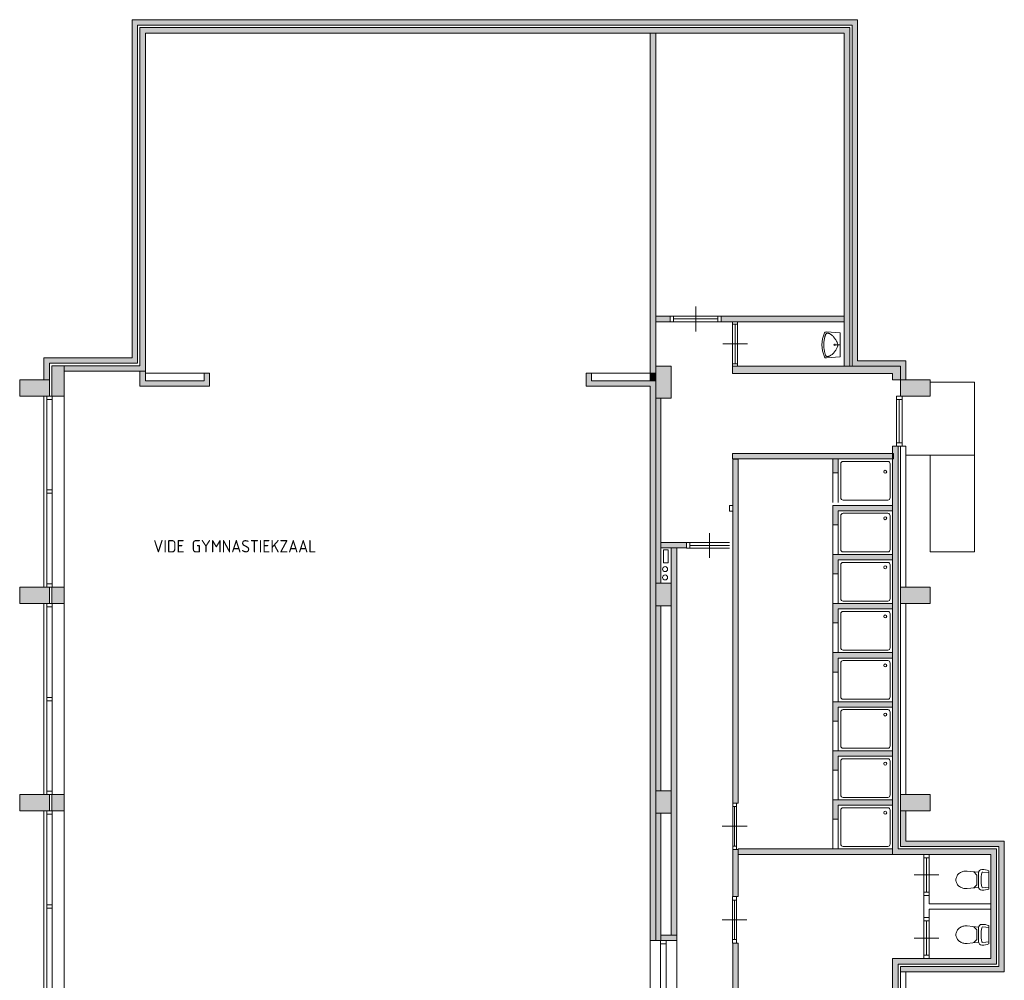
# Model space of a CAD drawing. Header units: millimetres. Extents: x 755778 to 1537169, y 90093 to 392038.
# Tile 16 of 134: x 894291 to 914221, y 191601 to 211051. Entities that reach past the tile are written whole.
import ezdxf

# ---------------------------------------------------------------- set-up
doc = ezdxf.new("R2010")
doc.units = ezdxf.units.MM
doc.layers.add('NIV 1OS', color=7, linetype='Continuous')
doc.styles.add('2', font='iso', dxfattribs={"height": 250})

msp = doc.modelspace()

# ---------------------------------------------------------------- hatches: boundary and pattern name
at = {"layer": 'NIV 1OS', "lineweight": 5, "true_color": 0x9ea0a1}
h = msp.add_hatch(color=253, dxfattribs=at)
h.dxf.hatch_style = 1
h.paths.add_polyline_path([(911250.7, 211050.7), (896565.7, 211050.7), (896565.7, 204205.7), (894780.7, 204205.7), (894780.7, 203760.7), (894890.7, 203760.7), (894890.7, 204095.7), (896675.7, 204095.7), (896675.7, 210940.7), (911140.7, 210940.7), (911140.7, 204035.7), (912120.7, 204035.7), (912120.7, 203760.7), (912230.7, 203760.7), (912230.7, 204145.7), (911250.7, 204145.7)])
h = msp.add_hatch(color=253, dxfattribs=at)
h.dxf.hatch_style = 1
h.paths.add_polyline_path([(911090.7, 210890.7), (896725.7, 210890.7), (896725.7, 204045.7), (895190.7, 204045.7), (895190.7, 203935.7), (896835.7, 203935.7), (896835.7, 210780.7), (910980.7, 210780.7), (910980.7, 204035.7), (911090.7, 204035.7)])
h = msp.add_hatch(color=253, dxfattribs=at)
h.dxf.hatch_style = 1
h.paths.add_polyline_path([(907165.7, 210780.7), (907055.7, 210780.7), (907055.7, 203890.7), (907165.7, 203890.7)])
h = msp.add_hatch(color=253, dxfattribs=at)
h.dxf.hatch_style = 1
h.paths.add_polyline_path([(907457.7, 205045.7), (907165.7, 205045.7), (907165.7, 204935.7), (907457.7, 204935.7)])
h = msp.add_hatch(color=253, dxfattribs=at)
h.dxf.hatch_style = 1
h.paths.add_polyline_path([(910980.7, 205045.7), (908491.7, 205045.7), (908491.7, 204935.7), (910980.7, 204935.7)])
h = msp.add_hatch(color=253, dxfattribs=at)
h.paths.add_polyline_path([(894290.7, 203430.7), (894290.7, 203760.7), (894890.7, 203760.7), (894890.7, 203430.7)])
h.paths.add_polyline_path([(912720.7, 203430.7), (912720.7, 203760.7), (912120.7, 203760.7), (912120.7, 203430.7)])
h.paths.add_polyline_path([(912720.7, 190830.7), (912720.7, 191160.7), (912120.7, 191160.7), (912120.7, 190830.7)])
h.paths.add_polyline_path([(912720.7, 182430.7), (912720.7, 182760.7), (912120.7, 182760.7), (912120.7, 182430.7)])
h.paths.add_polyline_path([(912720.7, 186630.7), (912720.7, 186960.7), (912120.7, 186960.7), (912120.7, 186630.7)])
h.paths.add_polyline_path([(912720.7, 195030.7), (912720.7, 195360.7), (912120.7, 195360.7), (912120.7, 195030.7)])
h.paths.add_polyline_path([(912720.7, 199230.7), (912720.7, 199560.7), (912120.7, 199560.7), (912120.7, 199230.7)])
h.paths.add_polyline_path([(894290.7, 190830.7), (894290.7, 191160.7), (894890.7, 191160.7), (894890.7, 190830.7)])
h.paths.add_polyline_path([(894290.7, 182430.7), (894290.7, 182760.7), (894890.7, 182760.7), (894890.7, 182430.7)])
h.paths.add_polyline_path([(894290.7, 186630.7), (894290.7, 186960.7), (894890.7, 186960.7), (894890.7, 186630.7)])
h.paths.add_polyline_path([(894290.7, 195030.7), (894290.7, 195360.7), (894890.7, 195360.7), (894890.7, 195030.7)])
h.paths.add_polyline_path([(894290.7, 199230.7), (894290.7, 199560.7), (894890.7, 199560.7), (894890.7, 199230.7)])
h.paths.add_polyline_path([(907020.7, 182410.7), (907755.7, 182410.7), (907755.7, 182010.7), (907020.7, 182010.7)])
h.paths.add_polyline_path([(908955.7, 182410.7), (913325.7, 182410.7), (913325.7, 182010.7), (908955.7, 182010.7)])
h.paths.add_polyline_path([(907165.7, 194985.7), (907165.7, 195440.7), (907480.7, 195440.7), (907480.7, 194985.7)])
h.paths.add_polyline_path([(907165.7, 182410.7), (907165.7, 182815.7), (907480.7, 182815.7), (907480.7, 182410.7)])
h.paths.add_polyline_path([(907165.7, 190795.7), (907165.7, 191195.7), (907480.7, 191195.7), (907480.7, 190795.7)])
h.paths.add_polyline_path([(907165.7, 186595.7), (907165.7, 186995.7), (907480.7, 186995.7), (907480.7, 186595.7)])
h.paths.add_polyline_path([(907165.7, 199185.7), (907165.7, 199640.7), (907480.7, 199640.7), (907480.7, 199185.7)])
h.paths.add_polyline_path([(907165.7, 203385.7), (907165.7, 204035.7), (907480.7, 204035.7), (907480.7, 203385.7)])
h.paths.add_polyline_path([(907214.3, 185466.7), (907214.3, 185866.7), (907480.7, 185866.7), (907480.7, 185466.7)])
h.paths.add_polyline_path([(896685.7, 182410.7), (896685.7, 182010.7), (896955.7, 182010.7), (896955.7, 182410.7)])
h = msp.add_hatch(color=253, dxfattribs=at)
h.paths.add_polyline_path([(894940.7, 199560.7), (894940.7, 199230.7), (895190.7, 199230.7), (895190.7, 199560.7)])
h.paths.add_polyline_path([(894940.7, 195360.7), (894940.7, 195030.7), (895190.7, 195030.7), (895190.7, 195360.7)])
h.paths.add_polyline_path([(894940.7, 191160.7), (894940.7, 190830.7), (895190.7, 190830.7), (895190.7, 191160.7)])
h.paths.add_polyline_path([(894940.7, 204045.7), (895190.7, 204045.7), (895190.7, 203430.7), (894940.7, 203430.7)])
h.paths.add_polyline_path([(894940.7, 186960.7), (894940.7, 186630.7), (895190.7, 186630.7), (895190.7, 186960.7)])
h.paths.add_polyline_path([(895190.7, 182265.7), (894940.7, 182265.7), (894940.7, 182760.7), (895190.7, 182760.7)])
h = msp.add_hatch(color=253, dxfattribs=at)
h.dxf.hatch_style = 1
h.paths.add_polyline_path([(898135.7, 203890.7), (898025.7, 203890.7), (898025.7, 203740.7), (896835.7, 203740.7), (896835.7, 203935.7), (896725.7, 203935.7), (896725.7, 203630.7), (898135.7, 203630.7)])
h = msp.add_hatch(color=253, dxfattribs=at)
h.dxf.hatch_style = 1
h.paths.add_polyline_path([(907165.7, 203740.7), (905865.7, 203740.7), (905865.7, 203890.7), (905755.7, 203890.7), (905755.7, 203630.7), (907055.7, 203630.7), (907055.7, 192405.7), (907165.7, 192405.7)])
h = msp.add_hatch(color=253, dxfattribs=at)
h.dxf.hatch_style = 1
h.paths.add_polyline_path([(907165.7, 203890.7), (907055.7, 203890.7), (907055.7, 203740.7), (907165.7, 203740.7)])
h = msp.add_hatch(color=253, dxfattribs=at)
h.dxf.hatch_style = 1
h.paths.add_polyline_path([(912120.7, 204035.7), (908720.7, 204035.7), (908720.7, 203885.7), (911960.7, 203885.7), (911960.7, 203760.7), (912120.7, 203760.7)])
h = msp.add_hatch(color=253, dxfattribs=at)
h.dxf.hatch_style = 1
h.paths.add_polyline_path([(907270.7, 203385.7), (907165.7, 203385.7), (907165.7, 199640.7), (907270.7, 199640.7)])
h = msp.add_hatch(color=253, dxfattribs=at)
h.dxf.hatch_style = 1
h.paths.add_polyline_path([(914060.7, 194260.7), (912070.7, 194260.7), (912070.7, 202413.7), (911960.7, 202413.7), (911960.7, 194150.7), (913950.7, 194150.7), (913950.7, 192040.7), (911960.7, 192040.7), (911960.7, 182410.7), (912070.7, 182410.7), (912070.7, 191930.7), (914060.7, 191930.7)])
h = msp.add_hatch(color=253, dxfattribs=at)
h.dxf.hatch_style = 1
h.paths.add_polyline_path([(911960.7, 202267), (908720.7, 202267), (908720.7, 202157), (911960.7, 202157)])
h = msp.add_hatch(color=253, dxfattribs=at)
h.dxf.hatch_style = 1
h.paths.add_polyline_path([(908832.6, 202155), (908722.6, 202155), (908722.6, 195189.9), (908832.6, 195189.9)])
h = msp.add_hatch(color=253, dxfattribs=at)
h.dxf.hatch_style = 1
h.paths.add_polyline_path([(910860.7, 202157), (910750.7, 202157), (910750.7, 201873.2), (910860.7, 201873.2)])
h = msp.add_hatch(color=253, dxfattribs=at)
h.dxf.hatch_style = 1
h.paths.add_polyline_path([(911960.7, 201217), (910750.7, 201217), (910750.7, 200823.2), (910860.7, 200823.2), (910860.7, 201107), (911960.7, 201107)])
h = msp.add_hatch(color=253, dxfattribs=at)
h.dxf.hatch_style = 1
h.paths.add_polyline_path([(907788.1, 200465.7), (907270.7, 200465.7), (907270.7, 200355.7), (907788.1, 200355.7)])
h = msp.add_hatch(color=253, dxfattribs=at)
h.dxf.hatch_style = 1
h.paths.add_polyline_path([(907590.7, 200355.7), (907480.7, 200355.7), (907480.7, 192515.7), (907590.7, 192515.7)])
h = msp.add_hatch(color=253, dxfattribs=at)
h.dxf.hatch_style = 1
h.paths.add_polyline_path([(911960.7, 200223.2), (910750.7, 200223.2), (910750.7, 199829.5), (910860.7, 199829.5), (910860.7, 200113.2), (911960.7, 200113.2)])
h = msp.add_hatch(color=253, dxfattribs=at)
h.dxf.hatch_style = 1
h.paths.add_polyline_path([(907270.7, 199185.7), (907165.7, 199185.7), (907165.7, 195440.7), (907270.7, 195440.7)])
h = msp.add_hatch(color=253, dxfattribs=at)
h.dxf.hatch_style = 1
h.paths.add_polyline_path([(911960.7, 199229.5), (910750.7, 199229.5), (910750.7, 198835.7), (910860.7, 198835.7), (910860.7, 199119.5), (911960.7, 199119.5)])
h = msp.add_hatch(color=253, dxfattribs=at)
h.dxf.hatch_style = 1
h.paths.add_polyline_path([(911960.7, 198235.7), (910750.7, 198235.7), (910750.7, 197842), (910860.7, 197842), (910860.7, 198125.7), (911960.7, 198125.7)])
h = msp.add_hatch(color=253, dxfattribs=at)
h.dxf.hatch_style = 1
h.paths.add_polyline_path([(911960.7, 197242), (910750.7, 197242), (910750.7, 196848.2), (910860.7, 196848.2), (910860.7, 197132), (911960.7, 197132)])
h = msp.add_hatch(color=253, dxfattribs=at)
h.dxf.hatch_style = 1
h.paths.add_polyline_path([(911960.7, 196248.2), (910750.7, 196248.2), (910750.7, 195854.5), (910860.7, 195854.5), (910860.7, 196138.2), (911960.7, 196138.2)])
h = msp.add_hatch(color=253, dxfattribs=at)
h.dxf.hatch_style = 1
h.paths.add_polyline_path([(911960.7, 195254.5), (910750.7, 195254.5), (910750.7, 194860.7), (910860.7, 194860.7), (910860.7, 195144.5), (911960.7, 195144.5)])
h = msp.add_hatch(color=253, dxfattribs=at)
h.dxf.hatch_style = 1
h.paths.add_polyline_path([(907270.7, 194985.7), (907165.7, 194985.7), (907165.7, 192405.7), (907270.7, 192405.7)])
h = msp.add_hatch(color=253, dxfattribs=at)
h.dxf.hatch_style = 1
h.paths.add_polyline_path([(914220.7, 194420.7), (912230.7, 194420.7), (912230.7, 195030.7), (912120.7, 195030.7), (912120.7, 194310.7), (914110.7, 194310.7), (914110.7, 191880.7), (912120.7, 191880.7), (912120.7, 191770.7), (914220.7, 191770.7)])
h = msp.add_hatch(color=253, dxfattribs=at)
h.dxf.hatch_style = 1
h.paths.add_polyline_path([(908832.6, 194249.9), (908722.6, 194249.9), (908722.6, 193295.5), (908800.7, 193295.5), (908832.6, 193295.3)])
h = msp.add_hatch(color=253, dxfattribs=at)
h.dxf.hatch_style = 1
h.paths.add_polyline_path([(911960.7, 194260.7), (908832.6, 194260.7), (908832.6, 194150.7), (911960.7, 194150.7)])
at = {"layer": 'NIV 1OS', "lineweight": 5}
msp.add_hatch(color=253, dxfattribs=at).paths.add_polyline_path([(907589.1, 192515.7), (907270.7, 192515.7), (907270.7, 192405.7), (907377.7, 192405.7), (907589.1, 192405.7)])
at = {"layer": 'NIV 1OS', "lineweight": 5, "true_color": 0x9ea0a1}
h = msp.add_hatch(color=253, dxfattribs=at)
h.dxf.hatch_style = 1
h.paths.add_polyline_path([(908832.6, 192355.5), (908722.6, 192355.5), (908722.6, 190774.4), (908832.6, 190774.4)])

# ---------------------------------------------------------------- linework, layer by layer
at = {"layer": 'NIV 1OS', "color": 253, "lineweight": 5, "true_color": 0x9ea0a1}
for p, q in [((911250.7, 211050.7), (896565.7, 211050.7)), ((896565.7, 211050.7), (896565.7, 204205.7)), ((896675.7, 204095.7), (896675.7, 210940.7)), ((896675.7, 210940.7), (911140.7, 210940.7)), ((896725.7, 204045.7), (896725.7, 210890.7)), ((896725.7, 210890.7), (911090.7, 210890.7)), ((911090.7, 210890.7), (911090.7, 204035.7)), ((911140.7, 210940.7), (911140.7, 204035.7)), ((911250.7, 204145.7), (911250.7, 211050.7)), ((910980.7, 210780.7), (896835.7, 210780.7)), ((896835.7, 210780.7), (896835.7, 203935.7)), ((907165.7, 210780.7), (907055.7, 210780.7)), ((907055.7, 210780.7), (907055.7, 203890.7)), ((907165.7, 203890.7), (907165.7, 210780.7)), ((910980.7, 204035.7), (910980.7, 210780.7)), ((907974.7, 204740.7), (907974.7, 205240.7)), ((907457.7, 205045.7), (907165.7, 205045.7)), ((907165.7, 205045.7), (907165.7, 204935.7)), ((907165.7, 204935.7), (907457.7, 204935.7)), ((907524.7, 205047.7), (907457.7, 205047.7)), ((907457.7, 205047.7), (907457.7, 204933.7)), ((907457.7, 204935.7), (907457.7, 205045.7)), ((907457.7, 204933.7), (907524.7, 204933.7)), ((907524.7, 205047.7), (907524.7, 204933.7)), ((907524.7, 205047.7), (908424.7, 205047.7)), ((907524.7, 204990.7), (908424.7, 204990.7)), ((907524.7, 204933.7), (908424.7, 204933.7)), ((908491.7, 205047.7), (908424.7, 205047.7)), ((908424.7, 205047.7), (908424.7, 204933.7)), ((908424.7, 204933.7), (908491.7, 204933.7)), ((908491.7, 205047.7), (908491.7, 204933.7)), ((910980.7, 205045.7), (908491.7, 205045.7)), ((908491.7, 205045.7), (908491.7, 204935.7)), ((908491.7, 204935.7), (910980.7, 204935.7)), ((908720.7, 204935.7), (908720.7, 204885.7)), ((908820.7, 204935.7), (908720.7, 204935.7)), ((908720.7, 204885.7), (908820.7, 204885.7)), ((908720.7, 204885.7), (908720.7, 204085.7)), ((908770.7, 204885.7), (908770.7, 204085.7)), ((908820.7, 204885.7), (908820.7, 204935.7)), ((908820.7, 204885.7), (908820.7, 204085.7)), ((910980.7, 204935.7), (910980.7, 205045.7)), ((910603.1, 204674.9), (910606.9, 204682)), ((910606.9, 204682), (910610.7, 204688)), ((910610.7, 204688), (910614.6, 204693)), ((910614.6, 204693), (910618.8, 204697.1)), ((910618.8, 204697.1), (910623.1, 204700.2)), ((910901, 204709.7), (910621.2, 204731.9)), ((910623.1, 204700.2), (910627.8, 204702.5)), ((910627.8, 204702.5), (910633, 204703.9)), ((910633, 204703.9), (910638.7, 204704.5)), ((910638.7, 204704.5), (910645.1, 204704.1)), ((910645.1, 204704.1), (910652.3, 204702.9)), ((910652.3, 204702.9), (910660.4, 204700.9)), ((910660.4, 204700.9), (910669.4, 204698)), ((910669.4, 204698), (910679.3, 204694.2)), ((910679.3, 204694.2), (910689.8, 204689.5)), ((910689.8, 204689.5), (910700.8, 204683.7)), ((910700.8, 204683.7), (910712.2, 204676.9)), ((910901, 204709.7), (910901, 204223.4)), ((908520.7, 204485.7), (909020.7, 204485.7)), ((910567, 204466.5), (910567.4, 204487.8)), ((910567.4, 204487.8), (910568.6, 204509)), ((910568.6, 204509), (910570.4, 204529.7)), ((910570.4, 204529.7), (910572.7, 204549.7)), ((910572.7, 204549.7), (910575.5, 204569)), ((910575.5, 204569), (910578.7, 204587.2)), ((910578.7, 204587.2), (910582, 204604.2)), ((910582, 204604.2), (910585.4, 204619.8)), ((910585.4, 204619.8), (910588.9, 204633.7)), ((910588.9, 204633.7), (910592.4, 204646.1)), ((910592.4, 204646.1), (910595.9, 204657)), ((910595.9, 204657), (910599.5, 204666.6)), ((910599.5, 204666.6), (910603.1, 204674.9)), ((910712.2, 204676.9), (910723.8, 204668.9)), ((910723.8, 204668.9), (910735.5, 204659.8)), ((910735.5, 204659.8), (910747.1, 204649.4)), ((910747.1, 204649.4), (910758.4, 204637.8)), ((910758.4, 204637.8), (910769.3, 204625.2)), ((910769.3, 204625.2), (910779.9, 204611.8)), ((910779.9, 204611.8), (910789.9, 204598.1)), ((910788.8, 204486.3), (910788.8, 204446.8)), ((910789.9, 204598.1), (910799.4, 204584.1)), ((910799.4, 204584.1), (910808.2, 204570.3)), ((910808.2, 204570.3), (910816.2, 204556.8)), ((910816.2, 204556.8), (910823.5, 204544.1)), ((910823.5, 204544.1), (910829.8, 204532.3)), ((910829.8, 204532.3), (910835.3, 204521.3)), ((910835.3, 204521.3), (910839.9, 204511)), ((910839.9, 204511), (910843.7, 204501.4)), ((910843.7, 204501.4), (910846.6, 204492.3)), ((910846.6, 204492.3), (910848.7, 204483.5)), ((910848.7, 204483.5), (910849.9, 204474.9)), ((910567.4, 204445.2), (910567, 204466.5)), ((910568.6, 204424.1), (910567.4, 204445.2)), ((910570.4, 204403.4), (910568.6, 204424.1)), ((910572.7, 204383.3), (910570.4, 204403.4)), ((910575.5, 204364), (910572.7, 204383.3)), ((910578.7, 204345.8), (910575.5, 204364)), ((910582, 204328.8), (910578.7, 204345.8)), ((910585.4, 204313.3), (910582, 204328.8)), ((910588.9, 204299.3), (910585.4, 204313.3)), ((910592.4, 204286.9), (910588.9, 204299.3)), ((910595.9, 204276), (910592.4, 204286.9)), ((910747.1, 204283.6), (910735.5, 204273.2)), ((910758.4, 204295.2), (910747.1, 204283.6)), ((910769.3, 204307.8), (910758.4, 204295.2)), ((910901, 204466.5), (910765.7, 204466.5)), ((910779.9, 204321.2), (910769.3, 204307.8)), ((910789.9, 204335), (910779.9, 204321.2)), ((910799.4, 204348.9), (910789.9, 204335)), ((910808.2, 204362.8), (910799.4, 204348.9)), ((910816.2, 204376.2), (910808.2, 204362.8)), ((910823.5, 204388.9), (910816.2, 204376.2)), ((910829.8, 204400.8), (910823.5, 204388.9)), ((910835.3, 204411.8), (910829.8, 204400.8)), ((910839.9, 204422), (910835.3, 204411.8)), ((910843.7, 204431.6), (910839.9, 204422)), ((910846.6, 204440.8), (910843.7, 204431.6)), ((910848.7, 204449.6), (910846.6, 204440.8)), ((910849.9, 204458.1), (910848.7, 204449.6)), ((910849.9, 204474.9), (910850.3, 204466.5)), ((910850.3, 204466.5), (910849.9, 204458.1)), ((896565.7, 204205.7), (894780.7, 204205.7)), ((894780.7, 204205.7), (894780.7, 203760.7)), ((894890.7, 204095.7), (896675.7, 204095.7)), ((894890.7, 203760.7), (894890.7, 204095.7)), ((908720.7, 204085.7), (908720.7, 204035.7)), ((908820.7, 204085.7), (908720.7, 204085.7)), ((908820.7, 204035.7), (908820.7, 204085.7)), ((910599.5, 204266.4), (910595.9, 204276)), ((910603.1, 204258.2), (910599.5, 204266.4)), ((910606.9, 204251.1), (910603.1, 204258.2)), ((910610.7, 204245.1), (910606.9, 204251.1)), ((910614.6, 204240.1), (910610.7, 204245.1)), ((910618.8, 204236), (910614.6, 204240.1)), ((910623.1, 204232.8), (910618.8, 204236)), ((910901, 204223.4), (910621.2, 204201.2)), ((910627.8, 204230.5), (910623.1, 204232.8)), ((910633, 204229.1), (910627.8, 204230.5)), ((910638.7, 204228.6), (910633, 204229.1)), ((910645.1, 204228.9), (910638.7, 204228.6)), ((910652.3, 204230.1), (910645.1, 204228.9)), ((910660.4, 204232.2), (910652.3, 204230.1)), ((910669.4, 204235.1), (910660.4, 204232.2)), ((910679.3, 204238.8), (910669.4, 204235.1)), ((910689.8, 204243.6), (910679.3, 204238.8)), ((910700.8, 204249.3), (910689.8, 204243.6)), ((910712.2, 204256.2), (910700.8, 204249.3)), ((910723.8, 204264.1), (910712.2, 204256.2)), ((910735.5, 204273.2), (910723.8, 204264.1)), ((912230.7, 204145.7), (911250.7, 204145.7)), ((912230.7, 203760.7), (912230.7, 204145.7)), ((894940.7, 204045.7), (895190.7, 204045.7)), ((894940.7, 203430.7), (894940.7, 204045.7)), ((895190.7, 204045.7), (895190.7, 203430.7)), ((895190.7, 203935.7), (895190.7, 204045.7)), ((895190.7, 204045.7), (896725.7, 204045.7)), ((896835.7, 203935.7), (895190.7, 203935.7)), ((896725.7, 203630.7), (896725.7, 203935.7)), ((896725.7, 203935.7), (896835.7, 203935.7)), ((896835.7, 203935.7), (896835.7, 203740.7)), ((896835.7, 203740.7), (896835.7, 203890.7)), ((896835.7, 203890.7), (898025.7, 203890.7)), ((898025.7, 203740.7), (898025.7, 203890.7)), ((898025.7, 203890.7), (898135.7, 203890.7)), ((898025.7, 203890.7), (898025.7, 203740.7)), ((898135.7, 203890.7), (898135.7, 203630.7)), ((905865.7, 203890.7), (905755.7, 203890.7)), ((905755.7, 203890.7), (905755.7, 203630.7)), ((905865.7, 203740.7), (905865.7, 203890.7)), ((905865.7, 203890.7), (907055.7, 203890.7)), ((905865.7, 203740.7), (905865.7, 203890.7)), ((907055.7, 203890.7), (907165.7, 203890.7)), ((907055.7, 203890.7), (907055.7, 203740.7)), ((907165.7, 203385.7), (907165.7, 204035.7)), ((907165.7, 204035.7), (907480.7, 204035.7)), ((907480.7, 204035.7), (907480.7, 203385.7)), ((908720.7, 204035.7), (912120.7, 204035.7)), ((908720.7, 203885.7), (908720.7, 204035.7)), ((908720.7, 204035.7), (908820.7, 204035.7)), ((911960.7, 203885.7), (908720.7, 203885.7)), ((911090.7, 204035.7), (910980.7, 204035.7)), ((911140.7, 204035.7), (912120.7, 204035.7)), ((911960.7, 203760.7), (911960.7, 203885.7)), ((912120.7, 204035.7), (912120.7, 203760.7)), ((912120.7, 204035.7), (912120.7, 203760.7)), ((894290.7, 203430.7), (894290.7, 203760.7)), ((894290.7, 203760.7), (894890.7, 203760.7)), ((894780.7, 203760.7), (894890.7, 203760.7)), ((894890.7, 203760.7), (894890.7, 203430.7)), ((896835.7, 203740.7), (898025.7, 203740.7)), ((898025.7, 203740.7), (896835.7, 203740.7)), ((907055.7, 203740.7), (905865.7, 203740.7)), ((907165.7, 203740.7), (905865.7, 203740.7)), ((907165.7, 192405.7), (907165.7, 203740.7)), ((912120.7, 203760.7), (911960.7, 203760.7)), ((912720.7, 203760.7), (912120.7, 203760.7)), ((912120.7, 203760.7), (912120.7, 203430.7)), ((912120.7, 203760.7), (912230.7, 203760.7)), ((912720.7, 203430.7), (912720.7, 203760.7)), ((912720.7, 203710.7), (913620.7, 203710.7)), ((913620.7, 203710.7), (913620.7, 200277.7)), ((898135.7, 203630.7), (896725.7, 203630.7)), ((905755.7, 203630.7), (907055.7, 203630.7)), ((907055.7, 203630.7), (907055.7, 192405.7)), ((894890.7, 203430.7), (894290.7, 203430.7)), ((894780.7, 203430.7), (894780.7, 199560.7)), ((894836.7, 203430.7), (894836.7, 203363.7)), ((894950.7, 203430.7), (894836.7, 203430.7)), ((894950.7, 203363.7), (894836.7, 203363.7)), ((894836.7, 201529.2), (894836.7, 203363.7)), ((895190.7, 203430.7), (894940.7, 203430.7)), ((894950.7, 203363.7), (894950.7, 203430.7)), ((894950.7, 203363.7), (894950.7, 201529.2)), ((895190.7, 199560.7), (895190.7, 203430.7)), ((907270.7, 203385.7), (907165.7, 203385.7)), ((907165.7, 203385.7), (907165.7, 199640.7)), ((907480.7, 203385.7), (907165.7, 203385.7)), ((907270.7, 199640.7), (907270.7, 203385.7)), ((912038.7, 203430.7), (912038.7, 203363.7)), ((912152.7, 203430.7), (912038.7, 203430.7)), ((912152.7, 203363.7), (912038.7, 203363.7)), ((912038.7, 203363.7), (912038.7, 202480.7)), ((912095.7, 202480.7), (912095.7, 203363.7)), ((912120.7, 203430.7), (912720.7, 203430.7)), ((912152.7, 203363.7), (912152.7, 203430.7)), ((912152.7, 203363.7), (912152.7, 202480.7)), ((912070.7, 202413.7), (911960.7, 202413.7)), ((911960.7, 202413.7), (911960.7, 194150.7)), ((912038.7, 202480.7), (912038.7, 202413.7)), ((912152.7, 202480.7), (912038.7, 202480.7)), ((912152.7, 202413.7), (912038.7, 202413.7)), ((912070.7, 194260.7), (912070.7, 202413.7)), ((912230.7, 202413.7), (912120.7, 202413.7)), ((912120.7, 202413.7), (912120.7, 199560.7)), ((912230.7, 202413.7), (912120.7, 202413.7)), ((912120.7, 202413.7), (912120.7, 199560.7)), ((912152.7, 202413.7), (912152.7, 202480.7)), ((912230.7, 199560.7), (912230.7, 202413.7)), ((912230.7, 199560.7), (912230.7, 202413.7)), ((911975.7, 202267), (908720.7, 202267)), ((908720.7, 202267), (908720.7, 202157)), ((908720.7, 202157), (911975.7, 202157)), ((908832.6, 202155), (908722.6, 202155)), ((908722.6, 202155), (908722.6, 195189.9)), ((908832.6, 195189.9), (908832.6, 202155)), ((910750.7, 201873.2), (910750.7, 202157)), ((910750.7, 202157), (910860.7, 202157)), ((910860.7, 202157), (910860.7, 201873.2)), ((911860.7, 202107), (910960.7, 202107)), ((911975.7, 202157), (911975.7, 202267)), ((912230.7, 202230.7), (912720.7, 202230.7)), ((912720.7, 202230.7), (912720.7, 200277.7)), ((912720.7, 202230.7), (913620.7, 202230.7)), ((910910.7, 202057), (910910.7, 201373.2)), ((911910.7, 201373.2), (911910.7, 202057)), ((910860.7, 201873.2), (910750.7, 201873.2)), ((910750.7, 201873.2), (910750.7, 201273.2)), ((910860.7, 201873.2), (910860.7, 201273.2)), ((894836.7, 201529.2), (894836.7, 201462.2)), ((894950.7, 201529.2), (894836.7, 201529.2)), ((894950.7, 201462.2), (894950.7, 201529.2)), ((894950.7, 201462.2), (894836.7, 201462.2)), ((894836.7, 199627.7), (894836.7, 201462.2)), ((894950.7, 201462.2), (894950.7, 199627.7)), ((910960.7, 201323.2), (911860.7, 201323.2)), ((908722.5, 201214.9), (908655.5, 201214.9)), ((908655.5, 201214.9), (908655.5, 201100.9)), ((908655.5, 201100.9), (908722.5, 201100.9)), ((908722.5, 201214.9), (908722.5, 201100.9)), ((911960.7, 201217), (910750.7, 201217)), ((910750.7, 201217), (910750.7, 200823.2)), ((910860.7, 200823.2), (910860.7, 201107)), ((910860.7, 201107), (911960.7, 201107)), ((911960.7, 201107), (911960.7, 201217)), ((910910.7, 201007), (910910.7, 200323.2)), ((911860.7, 201057), (910960.7, 201057)), ((911910.7, 200323.2), (911910.7, 201007)), ((910750.7, 200823.2), (910860.7, 200823.2)), ((910750.7, 200823.2), (910750.7, 200223.2)), ((910860.7, 200823.2), (910860.7, 200223.2)), ((908255.5, 200156.7), (908255.5, 200656.7)), ((907270.7, 200465.7), (907788.1, 200465.7)), ((907270.7, 200355.7), (907270.7, 200465.7)), ((907788.1, 200355.7), (907270.7, 200355.7)), ((907319.4, 200055.1), (907319.4, 200317)), ((907319.4, 200317), (907419.4, 200317)), ((907419.4, 200317), (907419.4, 200055.1)), ((907590.7, 200355.7), (907480.7, 200355.7)), ((907480.7, 200355.7), (907480.7, 192515.7)), ((907590.7, 192515.7), (907590.7, 200355.7)), ((907788.1, 200465.7), (907788.1, 200355.7)), ((907855.5, 200463.7), (907788.5, 200463.7)), ((907788.5, 200463.7), (907788.5, 200349.7)), ((907788.5, 200349.7), (907855.5, 200349.7)), ((907855.5, 200463.7), (907855.5, 200349.7)), ((907855.5, 200463.7), (908655.5, 200463.7)), ((908655.5, 200406.7), (907855.5, 200406.7)), ((907855.5, 200349.7), (908655.5, 200349.7)), ((911960.7, 200223.2), (910750.7, 200223.2)), ((910750.7, 200223.2), (910750.7, 199829.5)), ((910860.7, 199829.5), (910860.7, 200113.2)), ((910860.7, 200113.2), (911960.7, 200113.2)), ((910960.7, 200273.2), (911860.7, 200273.2)), ((911960.7, 200113.2), (911960.7, 200223.2)), ((912720.7, 200277.7), (913620.7, 200277.7)), ((907419.4, 200055.1), (907319.4, 200055.1)), ((910910.7, 200013.2), (910910.7, 199329.5)), ((911860.7, 200063.2), (910960.7, 200063.2)), ((911910.7, 199329.5), (911910.7, 200013.2)), ((910750.7, 199829.5), (910860.7, 199829.5)), ((910750.7, 199829.5), (910750.7, 199229.5)), ((910860.7, 199829.5), (910860.7, 199229.5)), ((894290.7, 199230.7), (894290.7, 199560.7)), ((894290.7, 199560.7), (894890.7, 199560.7)), ((894836.7, 199627.7), (894836.7, 199560.7)), ((894950.7, 199627.7), (894836.7, 199627.7)), ((894950.7, 199560.7), (894836.7, 199560.7)), ((894890.7, 199560.7), (894890.7, 199230.7)), ((894940.7, 199560.7), (894940.7, 199230.7)), ((895190.7, 199560.7), (894940.7, 199560.7)), ((894950.7, 199560.7), (894950.7, 199627.7)), ((895190.7, 199230.7), (895190.7, 199560.7)), ((907165.7, 199185.7), (907165.7, 199640.7)), ((907165.7, 199640.7), (907480.7, 199640.7)), ((907165.7, 199640.7), (907270.7, 199640.7)), ((907480.7, 199640.7), (907480.7, 199185.7)), ((912720.7, 199560.7), (912120.7, 199560.7)), ((912120.7, 199560.7), (912120.7, 199230.7)), ((912120.7, 199560.7), (912230.7, 199560.7)), ((912120.7, 199560.7), (912230.7, 199560.7)), ((912720.7, 199230.7), (912720.7, 199560.7)), ((894890.7, 199230.7), (894290.7, 199230.7)), ((894780.7, 199230.7), (894780.7, 195360.7)), ((894836.7, 199230.7), (894836.7, 199163.7)), ((894950.7, 199230.7), (894836.7, 199230.7)), ((894950.7, 199163.7), (894836.7, 199163.7)), ((894836.7, 197329.2), (894836.7, 199163.7)), ((894940.7, 199230.7), (895190.7, 199230.7)), ((894950.7, 199163.7), (894950.7, 199230.7)), ((894950.7, 199163.7), (894950.7, 197329.2)), ((895190.7, 195360.7), (895190.7, 199230.7)), ((907270.7, 199185.7), (907165.7, 199185.7)), ((907165.7, 199185.7), (907165.7, 195440.7)), ((907480.7, 199185.7), (907165.7, 199185.7)), ((907270.7, 195440.7), (907270.7, 199185.7)), ((911960.7, 199229.5), (910750.7, 199229.5)), ((910750.7, 199229.5), (910750.7, 198835.7)), ((910860.7, 198835.7), (910860.7, 199119.5)), ((910860.7, 199119.5), (911960.7, 199119.5)), ((910960.7, 199279.5), (911860.7, 199279.5)), ((911960.7, 199119.5), (911960.7, 199229.5)), ((912120.7, 199230.7), (912720.7, 199230.7)), ((912120.7, 199230.7), (912120.7, 195360.7)), ((912230.7, 199230.7), (912120.7, 199230.7)), ((912230.7, 195360.7), (912230.7, 199230.7)), ((910910.7, 199019.5), (910910.7, 198335.7)), ((911860.7, 199069.5), (910960.7, 199069.5)), ((911910.7, 198335.7), (911910.7, 199019.5)), ((910750.7, 198835.7), (910860.7, 198835.7)), ((910750.7, 198835.7), (910750.7, 198235.7)), ((910860.7, 198835.7), (910860.7, 198235.7)), ((911960.7, 198235.7), (910750.7, 198235.7)), ((910750.7, 198235.7), (910750.7, 197842)), ((910860.7, 197842), (910860.7, 198125.7)), ((910860.7, 198125.7), (911960.7, 198125.7)), ((910960.7, 198285.7), (911860.7, 198285.7)), ((911960.7, 198125.7), (911960.7, 198235.7)), ((910910.7, 198025.7), (910910.7, 197342)), ((911860.7, 198075.7), (910960.7, 198075.7)), ((911910.7, 197342), (911910.7, 198025.7)), ((910750.7, 197842), (910860.7, 197842)), ((910750.7, 197842), (910750.7, 197242)), ((910860.7, 197842), (910860.7, 197242)), ((894836.7, 197329.2), (894836.7, 197262.2)), ((894950.7, 197329.2), (894836.7, 197329.2)), ((894950.7, 197262.2), (894950.7, 197329.2)), ((894950.7, 197262.2), (894836.7, 197262.2)), ((894836.7, 195427.7), (894836.7, 197262.2)), ((894950.7, 197262.2), (894950.7, 195427.7)), ((911960.7, 197242), (910750.7, 197242)), ((910750.7, 197242), (910750.7, 196848.2)), ((910860.7, 196848.2), (910860.7, 197132)), ((910860.7, 197132), (911960.7, 197132)), ((910960.7, 197292), (911860.7, 197292)), ((911960.7, 197132), (911960.7, 197242)), ((910910.7, 197032), (910910.7, 196348.2)), ((911860.7, 197082), (910960.7, 197082)), ((911910.7, 196348.2), (911910.7, 197032)), ((910750.7, 196848.2), (910860.7, 196848.2)), ((910750.7, 196848.2), (910750.7, 196248.2)), ((910860.7, 196848.2), (910860.7, 196248.2)), ((911960.7, 196248.2), (910750.7, 196248.2)), ((910750.7, 196248.2), (910750.7, 195854.5)), ((910860.7, 195854.5), (910860.7, 196138.2)), ((910860.7, 196138.2), (911960.7, 196138.2)), ((910960.7, 196298.2), (911860.7, 196298.2)), ((911960.7, 196138.2), (911960.7, 196248.2)), ((910910.7, 196038.2), (910910.7, 195354.5)), ((911860.7, 196088.2), (910960.7, 196088.2)), ((911910.7, 195354.5), (911910.7, 196038.2)), ((910750.7, 195854.5), (910860.7, 195854.5)), ((910750.7, 195854.5), (910750.7, 195254.5)), ((910860.7, 195854.5), (910860.7, 195254.5)), ((894290.7, 195030.7), (894290.7, 195360.7)), ((894290.7, 195360.7), (894890.7, 195360.7)), ((894836.7, 195427.7), (894836.7, 195360.7)), ((894950.7, 195427.7), (894836.7, 195427.7)), ((894950.7, 195360.7), (894836.7, 195360.7)), ((894890.7, 195360.7), (894890.7, 195030.7)), ((894940.7, 195360.7), (894940.7, 195030.7)), ((895190.7, 195360.7), (894940.7, 195360.7)), ((894950.7, 195360.7), (894950.7, 195427.7)), ((895190.7, 195030.7), (895190.7, 195360.7)), ((907165.7, 194985.7), (907165.7, 195440.7)), ((907165.7, 195440.7), (907480.7, 195440.7)), ((907165.7, 195440.7), (907270.7, 195440.7)), ((907480.7, 195440.7), (907480.7, 194985.7)), ((912720.7, 195360.7), (912120.7, 195360.7)), ((912120.7, 195360.7), (912120.7, 195030.7)), ((912120.7, 195360.7), (912230.7, 195360.7)), ((912720.7, 195030.7), (912720.7, 195360.7)), ((908722.6, 195189.9), (908832.6, 195189.9)), ((908722.6, 195119.9), (908722.6, 195189.9)), ((908722.6, 195189.9), (908802.6, 195189.9)), ((908802.6, 195119.9), (908722.6, 195119.9)), ((908722.6, 195119.9), (908722.6, 194319.9)), ((908762.6, 195119.9), (908762.6, 194319.9)), ((908802.6, 195189.9), (908802.6, 195119.9)), ((908802.6, 195119.9), (908802.6, 194319.9)), ((911960.7, 195254.5), (910750.7, 195254.5)), ((910750.7, 195254.5), (910750.7, 194860.7)), ((911960.7, 195254.5), (910750.7, 195254.5)), ((910750.7, 195254.5), (910750.7, 194260.7)), ((910860.7, 194860.7), (910860.7, 195144.5)), ((910860.7, 195144.5), (911960.7, 195144.5)), ((910860.7, 194260.7), (910860.7, 195144.5)), ((910860.7, 195144.5), (911960.7, 195144.5)), ((910960.7, 195304.5), (911860.7, 195304.5)), ((911960.7, 195144.5), (911960.7, 195254.5)), ((911960.7, 195144.5), (911960.7, 195254.5)), ((894890.7, 195030.7), (894290.7, 195030.7)), ((894780.7, 195030.7), (894780.7, 191160.7)), ((894836.7, 195030.7), (894836.7, 194963.7)), ((894950.7, 195030.7), (894836.7, 195030.7)), ((894950.7, 194963.7), (894836.7, 194963.7)), ((894836.7, 193129.2), (894836.7, 194963.7)), ((894940.7, 195030.7), (895190.7, 195030.7)), ((894950.7, 194963.7), (894950.7, 195030.7)), ((894950.7, 194963.7), (894950.7, 193129.2)), ((895190.7, 191160.7), (895190.7, 195030.7)), ((907480.7, 194985.7), (907165.7, 194985.7)), ((907270.7, 194985.7), (907165.7, 194985.7)), ((907165.7, 194985.7), (907165.7, 192405.7)), ((907270.7, 192405.7), (907270.7, 194985.7)), ((910910.7, 195044.5), (910910.7, 194360.7)), ((911860.7, 195094.5), (910960.7, 195094.5)), ((911910.7, 194360.7), (911910.7, 195044.5)), ((912120.7, 195030.7), (912720.7, 195030.7)), ((912120.7, 195030.7), (912120.7, 194310.7)), ((912230.7, 195030.7), (912120.7, 195030.7)), ((912230.7, 194420.7), (912230.7, 195030.7)), ((908512.6, 194719.9), (909012.6, 194719.9)), ((910750.7, 194860.7), (910860.7, 194860.7)), ((908722.6, 194249.9), (908722.6, 194319.9)), ((908722.6, 194319.9), (908802.6, 194319.9)), ((908802.6, 194319.9), (908802.6, 194249.9)), ((914220.7, 194420.7), (912230.7, 194420.7)), ((914220.7, 191770.7), (914220.7, 194420.7)), ((908832.6, 194249.9), (908722.6, 194249.9)), ((908722.6, 194249.9), (908722.6, 193295.3)), ((908802.6, 194249.9), (908722.6, 194249.9)), ((911960.7, 194260.7), (908832.6, 194260.7)), ((908832.6, 194260.7), (908832.6, 194153.5)), ((908832.6, 193295.3), (908832.6, 194249.9)), ((908832.6, 194153.5), (908832.6, 194150.7)), ((908832.6, 194150.7), (911960.7, 194150.7)), ((910750.7, 194260.7), (910860.7, 194260.7)), ((910960.7, 194310.7), (911860.7, 194310.7)), ((911960.7, 194150.7), (911960.7, 194260.7)), ((911960.7, 194150.7), (913950.7, 194150.7)), ((914060.7, 194260.7), (912070.7, 194260.7)), ((912120.7, 194310.7), (914110.7, 194310.7)), ((912588.7, 194150.7), (912588.7, 194083.7)), ((912702.7, 194150.7), (912588.7, 194150.7)), ((912702.7, 194083.7), (912702.7, 194150.7)), ((913950.7, 194150.7), (913950.7, 192040.7)), ((914060.7, 191930.7), (914060.7, 194260.7)), ((914110.7, 194310.7), (914110.7, 191880.7)), ((912702.7, 194083.7), (912588.7, 194083.7)), ((912588.7, 194083.7), (912588.7, 193383.7)), ((912645.7, 194083.7), (912645.7, 193383.7)), ((912702.7, 194083.7), (912702.7, 193383.7)), ((912395.7, 193733.7), (912895.7, 193733.7)), ((913696.5, 193789.7), (913465.7, 193811.6)), ((913666.5, 193733), (913606.4, 193794.9)), ((913666.5, 193537.2), (913666.5, 193733)), ((913696.5, 193495.4), (913696.5, 193773.6)), ((913785, 193792.1), (913910.5, 193781.2)), ((913910.5, 193821), (913910.5, 193448)), ((913666.5, 193537.2), (913606.4, 193475.3)), ((912588.7, 193383.7), (912588.7, 193316.7)), ((912702.7, 193383.7), (912588.7, 193383.7)), ((912702.7, 193316.7), (912702.7, 193383.7)), ((913696.5, 193480.5), (913465.7, 193458.6)), ((913785, 193476.9), (913910.5, 193487.9)), ((894836.7, 193129.2), (894836.7, 193062.2)), ((894950.7, 193129.2), (894836.7, 193129.2)), ((894950.7, 193062.2), (894950.7, 193129.2)), ((908720.7, 193225.5), (908720.7, 193295.5)), ((908720.7, 193295.5), (908800.7, 193295.5)), ((908800.7, 193225.5), (908720.7, 193225.5)), ((908720.7, 193225.5), (908720.7, 192425.5)), ((908722.6, 193295.3), (908832.6, 193295.3)), ((908760.7, 193225.5), (908760.7, 192425.5)), ((908800.7, 193295.5), (908800.7, 193225.5)), ((908800.7, 193225.5), (908800.7, 192425.5)), ((912702.7, 193316.7), (912588.7, 193316.7)), ((912700.7, 193316.7), (912590.7, 193316.7)), ((912590.7, 193316.7), (912590.7, 192874.7)), ((912700.7, 193150.4), (912700.7, 193316.7)), ((913950.7, 193150.4), (912700.7, 193150.4)), ((913950.7, 193040.4), (913950.7, 193150.4)), ((894950.7, 193062.2), (894836.7, 193062.2)), ((894836.7, 191227.7), (894836.7, 193062.2)), ((894950.7, 193062.2), (894950.7, 191227.7)), ((912700.7, 192874.7), (912700.7, 193040.4)), ((912700.7, 193040.4), (913950.7, 193040.4)), ((908510.7, 192825.5), (909010.7, 192825.5)), ((912588.7, 192874.7), (912588.7, 192807.7)), ((912702.7, 192874.7), (912588.7, 192874.7)), ((912702.7, 192807.7), (912588.7, 192807.7)), ((912588.7, 192807.7), (912588.7, 192107.7)), ((912590.7, 192874.7), (912700.7, 192874.7)), ((912645.7, 192807.7), (912645.7, 192107.7)), ((912702.7, 192807.7), (912702.7, 192874.7)), ((912702.7, 192807.7), (912702.7, 192107.7)), ((913696.5, 192679.3), (913465.7, 192701.2)), ((913666.5, 192622.6), (913606.4, 192684.5)), ((913666.5, 192426.9), (913666.5, 192622.6)), ((913696.5, 192385), (913696.5, 192663.3)), ((913785, 192681.7), (913910.5, 192670.8)), ((913910.5, 192710.6), (913910.5, 192337.7)), ((907055.7, 192405.7), (907165.7, 192405.7)), ((907055.7, 191195.7), (907055.7, 192405.7)), ((907165.7, 192405.7), (907270.7, 192405.7)), ((907263.7, 192405.7), (907263.7, 192338.7)), ((907377.7, 192405.7), (907263.7, 192405.7)), ((907377.7, 192338.7), (907263.7, 192338.7)), ((907263.7, 192338.7), (907263.7, 191262.7)), ((907589.1, 192515.7), (907270.7, 192515.7)), ((907270.7, 192515.7), (907270.7, 192405.7)), ((907270.7, 192405.7), (907589.1, 192405.7)), ((907377.7, 192338.7), (907377.7, 192405.7)), ((907377.7, 192338.7), (907377.7, 191262.7)), ((907480.7, 192515.7), (907590.7, 192515.7)), ((907589.1, 192405.7), (907589.1, 192515.7)), ((907590.7, 191195.7), (907590.7, 192405.7)), ((908720.7, 192355.5), (908720.7, 192425.5)), ((908720.7, 192425.5), (908800.7, 192425.5)), ((908800.7, 192355.5), (908720.7, 192355.5)), ((908832.6, 192355.5), (908722.6, 192355.5)), ((908722.6, 192355.5), (908722.6, 190774.4)), ((908800.7, 192425.5), (908800.7, 192355.5)), ((908832.6, 190774.4), (908832.6, 192355.5)), ((912395.7, 192457.7), (912895.7, 192457.7)), ((913696.5, 192370.2), (913465.7, 192348.3)), ((913666.5, 192426.9), (913606.4, 192364.9)), ((913785, 192366.6), (913910.5, 192377.5)), ((913950.7, 192040.7), (911960.7, 192040.7)), ((911960.7, 192040.7), (911960.7, 182410.7)), ((912070.7, 182410.7), (912070.7, 191930.7)), ((912070.7, 191930.7), (914060.7, 191930.7)), ((912588.7, 192107.7), (912588.7, 192040.7)), ((912702.7, 192107.7), (912588.7, 192107.7)), ((912702.7, 192040.7), (912588.7, 192040.7)), ((912702.7, 192040.7), (912702.7, 192107.7)), ((914110.7, 191880.7), (912120.7, 191880.7)), ((912120.7, 191880.7), (912120.7, 191770.7)), ((912230.7, 191770.7), (912120.7, 191770.7)), ((912120.7, 191770.7), (912120.7, 191160.7)), ((912120.7, 191770.7), (914220.7, 191770.7)), ((912230.7, 191160.7), (912230.7, 191770.7))]:
    msp.add_line(p, q, dxfattribs=at)
for centre, radius in [((911810.7, 201897), 30), ((911810.7, 200957), 30), ((907354.2, 199926.9), 50), ((911810.7, 199963.2), 30), ((907354.2, 199757.8), 50), ((911810.7, 198969.5), 30), ((911810.7, 197975.7), 30), ((911810.7, 196982), 30), ((911810.7, 195988.2), 30), ((911810.7, 194994.5), 30)]:
    msp.add_circle(centre, radius, dxfattribs=at)
for centre, radius, start, end in [((911108.3, 204466.5), 580, 155.35536, 204.64464), ((910618, 204691.5), 40.5, 85.45689, 155.35536), ((910618, 204241.6), 40.5, 204.64464, 274.54311), ((910960.7, 202057), 50, 90, 180), ((911860.7, 202057), 50, 0, 90), ((910960.7, 201373.2), 50, 180, 270), ((911860.7, 201373.2), 50, 270, 0), ((910960.7, 201007), 50, 90, 180), ((911860.7, 201007), 50, 0, 90), ((910960.7, 200323.2), 50, 180, 270), ((911860.7, 200323.2), 50, 270, 0), ((910960.7, 200013.2), 50, 90, 180), ((911860.7, 200013.2), 50, 0, 90), ((910960.7, 199329.5), 50, 180, 270), ((911860.7, 199329.5), 50, 270, 0), ((910960.7, 199019.5), 50, 90, 180), ((911860.7, 199019.5), 50, 0, 90), ((910960.7, 198335.7), 50, 180, 270), ((911860.7, 198335.7), 50, 270, 0), ((910960.7, 198025.7), 50, 90, 180), ((911860.7, 198025.7), 50, 0, 90), ((910960.7, 197342), 50, 180, 270), ((911860.7, 197342), 50, 270, 0), ((910960.7, 197032), 50, 90, 180), ((911860.7, 197032), 50, 0, 90), ((910960.7, 196348.2), 50, 180, 270), ((911860.7, 196348.2), 50, 270, 0), ((910960.7, 196038.2), 50, 90, 180), ((911860.7, 196038.2), 50, 0, 90), ((910960.7, 195354.5), 50, 180, 270), ((911860.7, 195354.5), 50, 270, 0), ((910960.7, 195044.5), 50, 90, 180), ((911860.7, 195044.5), 50, 0, 90), ((910960.7, 194360.7), 50, 180, 270), ((911860.7, 194360.7), 50, 270, 0), ((913420.2, 193624.6), 181, 131.25548, 154.72196), ((913434.6, 193608.1), 202.8, 109.96738, 131.25548), ((913444, 193582.4), 230.2, 90, 109.96738), ((913444, 193582.4), 230.2, 84.57812, 90), ((913767.4, 193773.6), 70.9, 90, 180), ((914457.4, 193634.5), 707.8, 168.49957, 191.50043), ((913783.9, 193771.5), 20.6, 86.89039, 168.49957), ((913767.5, 193398), 446.6, 71.32403, 90.01159), ((913397.9, 193635.1), 156.3, 154.72196, 180), ((913397.9, 193635.1), 156.3, 180, 205.27804), ((913420.2, 193645.6), 181, 205.27804, 228.74452), ((913434.6, 193662.1), 202.8, 228.74452, 250.03262), ((913444, 193687.8), 230.2, 250.03262, 270), ((913444, 193687.8), 230.2, 270, 275.42188), ((913767.4, 193495.4), 70.9, 180, 270), ((913783.9, 193497.5), 20.6, 191.50043, 273.10961), ((913767.5, 193871.1), 446.6, 269.98841, 288.67597), ((913767.4, 192663.3), 70.9, 90, 180), ((913767.5, 192287.6), 446.6, 71.32403, 90.01159), ((913397.9, 192524.7), 156.3, 154.72196, 180), ((913397.9, 192524.7), 156.3, 180, 205.27804), ((913420.2, 192514.2), 181, 131.25548, 154.72196), ((913434.6, 192497.8), 202.8, 109.96738, 131.25548), ((913444, 192472), 230.2, 90, 109.96738), ((913444, 192472), 230.2, 84.57812, 90), ((914457.4, 192524.2), 707.8, 168.49957, 191.50043), ((913783.9, 192661.2), 20.6, 86.89039, 168.49957), ((913420.2, 192535.3), 181, 205.27804, 228.74452), ((913434.6, 192551.7), 202.8, 228.74452, 250.03262), ((913444, 192577.4), 230.2, 250.03262, 270), ((913444, 192577.4), 230.2, 270, 275.42188), ((913767.4, 192385), 70.9, 180, 270), ((913783.9, 192387.1), 20.6, 191.50043, 273.10961), ((913767.5, 192760.7), 446.6, 269.98841, 288.67597)]:
    msp.add_arc(centre, radius, start, end, dxfattribs=at)

# ---------------------------------------------------------------- texts
at = {"layer": 'NIV 1OS', "color": 253, "linetype": 'Continuous', "lineweight": 5, "true_color": 0x9ea0a1, "style": '2'}
msp.add_text('VIDE GYMNASTIEKZAAL', height=250, dxfattribs=at).set_placement((896996.6, 200264.5))

doc.saveas('drawing.dxf')
